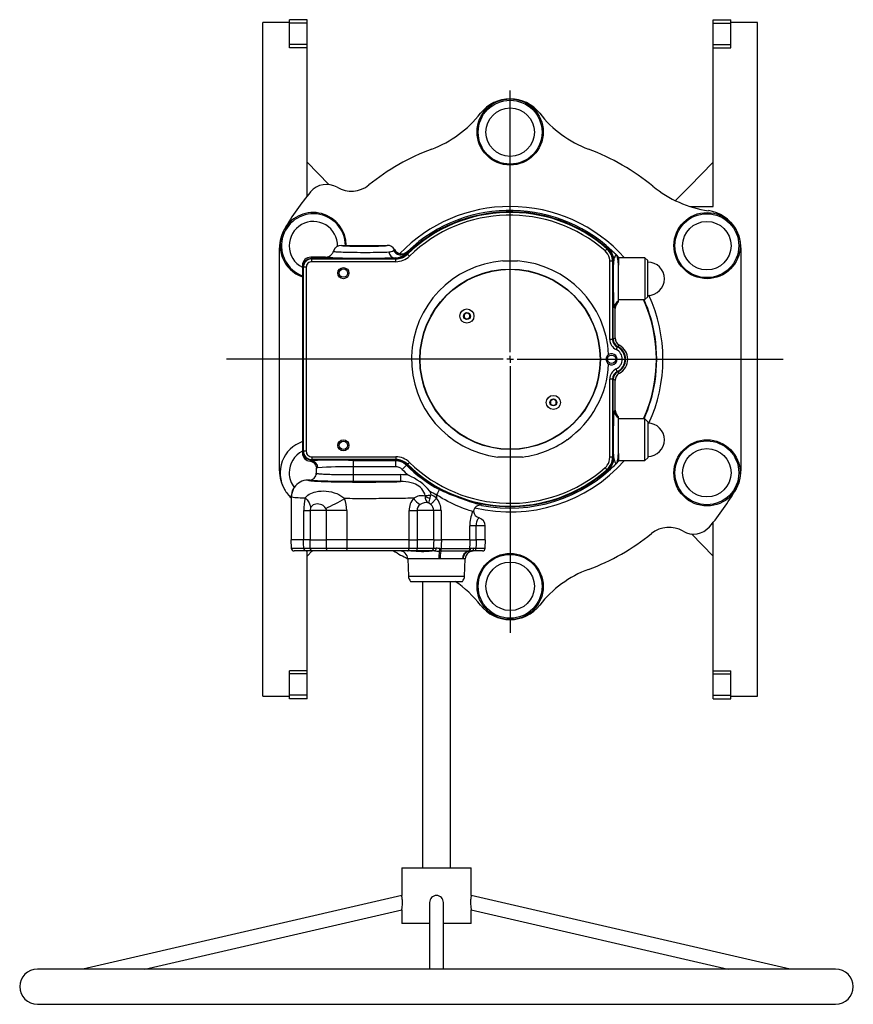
# Model space of a CAD drawing. Extents: x -1031 to 581, y -260 to 1718.
# Tile 1 of 3: x -1031 to -431, y -260 to 449. Entities that reach past the tile are written whole.
import ezdxf

# ---------------------------------------------------------------- set-up
doc = ezdxf.new("R2010")
doc.units = 0
doc.layers.get('0').update_dxf_attribs({"linetype": 'CONTINUOUS'})
doc.layers.add('FORMAT', color=7, linetype='CONTINUOUS')

# ---------------------------------------------------------------- blocks, each defined once
blk = doc.blocks.new('SW_CENTERMARKSYMBOL_1')
at = {"layer": 'FORMAT', "color": 0}
for p, q in [((0, 5), (0, 193.59)), ((-5, 0), (-204.07, 0)), ((0, 0), (-2.5, 0)), ((0, 0), (0, 2.5)), ((0, 0), (0, -2.5)), ((0, 0), (2.5, 0)), ((5, 0), (196.58, 0)), ((0, -5), (0, -197.05))]:
    blk.add_line(p, q, dxfattribs=at)

msp = doc.modelspace()

# ---------------------------------------------------------------- linework, layer by layer
at = {"color": 7, "linetype": 'CONTINUOUS'}
for p, q in [((-824.64, 448.64), (-837.34, 448.64)), ((-837.34, 446.03), (-837.34, 448.64)), ((-824.64, 446.03), (-824.64, 448.64)), ((-532.24, 448.64), (-519.54, 448.64)), ((-532.24, 446.03), (-532.24, 448.64)), ((-519.54, 446.03), (-519.54, 448.64)), ((-837.34, 446.64), (-856.44, 446.64)), ((-856.44, -38.36), (-856.44, 446.64)), ((-837.34, 430.78), (-837.34, 446.03)), ((-824.64, 430.78), (-824.64, 446.03)), ((-532.24, 430.78), (-532.24, 446.03)), ((-500.44, 446.64), (-519.54, 446.64)), ((-519.54, 430.78), (-519.54, 446.03)), ((-500.44, -38.36), (-500.44, 446.64)), ((-837.34, 428.39), (-837.34, 430.78)), ((-824.64, 428.39), (-824.64, 430.78)), ((-824.64, 321.54), (-824.64, 428.39)), ((-532.24, 428.39), (-532.24, 430.78)), ((-532.24, 314.14), (-532.24, 428.39)), ((-519.54, 428.39), (-519.54, 430.78)), ((-808.87, 329.95), (-824.64, 345.93)), ((-548.95, 314.14), (-532.24, 314.14)), ((-844.44, 123.89), (-844.44, 284.39)), ((-799.94, 286.14), (-766.95, 286.14)), ((-512.45, 284.39), (-512.45, 123.89)), ((-811.43, 277.64), (-821.91, 277.64)), ((-821.41, 276.6), (-821.45, 276.6)), ((-760.79, 276.6), (-821.41, 276.6)), ((-820.94, 276.63), (-761.09, 276.63)), ((-811.42, 277.64), (-811.43, 277.64)), ((-805.66, 281.82), (-805.65, 281.99)), ((-805.62, 281.84), (-805.6, 281.83)), ((-805.59, 281.89), (-805.61, 281.84)), ((-761.76, 283.05), (-761.74, 283.12)), ((-600.44, 277.64), (-600.44, 277.42)), ((-600.44, 277.42), (-600.44, 277.25)), ((-600.44, 277.25), (-600.44, 271.97)), ((-581.44, 277.14), (-600.44, 277.14)), ((-579.44, 275.14), (-581.44, 277.14)), ((-581.44, 277.14), (-581.44, 247.14)), ((-827.94, 271.43), (-827.94, 136.85)), ((-827.41, 137.67), (-827.41, 270.61)), ((-683.66, 274.93), (-673.23, 274.93)), ((-604.48, 218.5), (-604.48, 274.78)), ((-604.3, 218.61), (-604.3, 274.92)), ((-600.44, 246.3), (-600.44, 271.97)), ((-579.44, 249.14), (-579.44, 275.14)), ((-581.44, 247.14), (-579.44, 249.14)), ((-600.44, 247.14), (-581.44, 247.14)), ((-600.44, 245.51), (-600.44, 246.3)), ((-709.56, 237.56), (-711.56, 236.41)), ((-711.56, 236.41), (-711.56, 234.1)), ((-711.56, 234.1), (-709.56, 232.94)), ((-707.56, 236.41), (-709.56, 237.56)), ((-709.56, 232.94), (-707.56, 234.1)), ((-707.56, 234.1), (-707.56, 236.41)), ((-602.84, 219.5), (-602.84, 240.71)), ((-604.48, 133.5), (-604.48, 189.78)), ((-604.3, 133.36), (-604.3, 189.67)), ((-602.84, 167.57), (-602.84, 188.78)), ((-647.33, 175.34), (-649.33, 174.18)), ((-649.33, 174.18), (-649.33, 171.87)), ((-649.33, 171.87), (-647.33, 170.72)), ((-645.33, 174.18), (-647.33, 175.34)), ((-647.33, 170.72), (-645.33, 171.87)), ((-645.33, 171.87), (-645.33, 174.18)), ((-600.44, 161.98), (-600.44, 162.77)), ((-600.44, 136.31), (-600.44, 161.98)), ((-581.44, 161.14), (-600.44, 161.14)), ((-579.44, 159.14), (-581.44, 161.14)), ((-581.44, 131.14), (-581.44, 161.14)), ((-579.44, 159.14), (-579.44, 133.14)), ((-637.97, 146.23), (-637.97, 145.83)), ((-637.41, 146.23), (-637.97, 146.23)), ((-600.44, 136.31), (-600.44, 131.03)), ((-821.41, 131.67), (-821.45, 131.67)), ((-821.41, 131.67), (-760.79, 131.67)), ((-820.94, 131.65), (-803.32, 131.65)), ((-761.05, 131.07), (-791.44, 131.07)), ((-669.53, 133.72), (-687.36, 133.72)), ((-600.44, 131.14), (-581.44, 131.14)), ((-600.44, 131.03), (-600.44, 130.86)), ((-600.44, 130.86), (-600.44, 130.64)), ((-581.44, 131.14), (-579.44, 133.14)), ((-817.94, 125.68), (-817.94, 122.14)), ((-817.92, 125.71), (-817.93, 125.68)), ((-822.94, 117.14), (-823.94, 117.14)), ((-833.86, 111.89), (-833.89, 111.84)), ((-835.94, 105.13), (-835.94, 74.14)), ((-704.91, 94.78), (-704.82, 95.14)), ((-704.91, 94.78), (-704.82, 95.14)), ((-532.24, -20.11), (-532.24, 86.74)), ((-696.44, 74.14), (-696.44, 84.14)), ((-548.02, 78.33), (-532.24, 62.35)), ((-836.22, 74.14), (-836.01, 68.07)), ((-827.17, 74.14), (-836.22, 74.14)), ((-822.72, 74.14), (-827.17, 74.14)), ((-822.72, 74.14), (-810.52, 74.14)), ((-796.1, 74.14), (-810.52, 74.14)), ((-751.1, 74.14), (-796.1, 74.14)), ((-751.1, 74.14), (-745.47, 74.14)), ((-733.17, 74.14), (-745.47, 74.14)), ((-733.17, 74.14), (-727.96, 74.14)), ((-707.24, 74.14), (-727.96, 74.14)), ((-707.24, 74.14), (-702.93, 74.14)), ((-696.17, 74.14), (-702.93, 74.14)), ((-696.38, 68.07), (-696.17, 74.14)), ((-825.31, 66.14), (-834.01, 66.14)), ((-820.81, 66.14), (-825.31, 66.14)), ((-824.64, 62.35), (-820.9, 66.14)), ((-824.64, -20.11), (-824.64, 66.13)), ((-820.51, 66.14), (-820.81, 66.14)), ((-811.2, 66.14), (-820.51, 66.14)), ((-807.97, 66.14), (-811.2, 66.14)), ((-795.61, 66.14), (-807.97, 66.14)), ((-752.37, 66.14), (-795.61, 66.14)), ((-747.49, 66.14), (-752.37, 66.14)), ((-744.8, 66.14), (-747.49, 66.14)), ((-735.38, 66.14), (-744.8, 66.14)), ((-734.86, 66.14), (-735.38, 66.14)), ((-732.97, 66.14), (-734.86, 66.14)), ((-703.38, 66.14), (-705.69, 66.14)), ((-698.38, 66.14), (-703.38, 66.14)), ((-752.08, 60.35), (-751.65, 47.93)), ((-711.24, 47.93), (-710.81, 60.35)), ((-750.12, 44.14), (-712.77, 44.14)), ((-741.44, 44.14), (-741.44, -162.14)), ((-721.44, -162.14), (-721.44, 44.14)), ((-837.34, -22.5), (-837.34, -20.11)), ((-824.64, -22.5), (-824.64, -20.11)), ((-532.24, -22.5), (-532.24, -20.11)), ((-519.54, -22.5), (-519.54, -20.11)), ((-837.34, -37.75), (-837.34, -22.5)), ((-824.64, -37.75), (-824.64, -22.5)), ((-532.24, -37.75), (-532.24, -22.5)), ((-519.54, -37.75), (-519.54, -22.5)), ((-856.44, -38.36), (-837.34, -38.36)), ((-837.34, -40.36), (-837.34, -37.75)), ((-824.64, -40.36), (-837.34, -40.36)), ((-824.64, -40.36), (-824.64, -37.75)), ((-532.24, -40.36), (-532.24, -37.75)), ((-532.24, -40.36), (-519.54, -40.36)), ((-519.54, -40.36), (-519.54, -37.75)), ((-519.54, -38.36), (-500.44, -38.36)), ((-756.44, -162.14), (-756.44, -182.01)), ((-756.44, -162.14), (-706.44, -162.14)), ((-706.44, -182.02), (-706.44, -162.14)), ((-756.44, -182.01), (-985.93, -234.94)), ((-476.96, -234.94), (-706.44, -182.01)), ((-736.44, -187.03), (-736.44, -234.94)), ((-726.44, -234.94), (-726.44, -187.03)), ((-941.44, -234.94), (-756.44, -192.27)), ((-756.44, -192.26), (-756.44, -202.14)), ((-706.44, -202.14), (-706.44, -192.27)), ((-706.44, -192.27), (-521.45, -234.94)), ((-736.44, -202.14), (-756.44, -202.14)), ((-706.44, -202.14), (-726.44, -202.14)), ((-444.14, -234.94), (-1018.74, -234.94)), ((-1018.74, -260.34), (-444.14, -260.34))]:
    msp.add_line(p, q, dxfattribs=at)
at = {"color": 8, "linetype": 'CONTINUOUS'}
for p, q in [((-824.64, 446.03), (-837.34, 446.03)), ((-532.24, 446.03), (-519.54, 446.03)), ((-824.64, 430.78), (-837.34, 430.78)), ((-824.64, 428.39), (-837.34, 428.39)), ((-532.24, 430.78), (-519.54, 430.78)), ((-532.24, 428.39), (-519.54, 428.39)), ((-821.95, 277.64), (-820.94, 276.63)), ((-821.41, 276.6), (-821.2, 276.39)), ((-827.39, 271.09), (-827.94, 271.64)), ((-827.2, 270.4), (-827.41, 270.61)), ((-825.2, 270.4), (-827.2, 270.4)), ((-827.2, 137.88), (-827.2, 270.4)), ((-825.2, 270.4), (-825.2, 137.88)), ((-821.2, 274.39), (-821.2, 276.39)), ((-821.2, 276.39), (-760.7, 276.39)), ((-760.7, 274.39), (-821.2, 274.39)), ((-760.7, 274.39), (-760.7, 276.39)), ((-606.69, 218.37), (-606.69, 274.68)), ((-604.69, 274.68), (-606.69, 274.68)), ((-604.69, 274.68), (-604.69, 218.37)), ((-602.84, 240.71), (-603.31, 241.19)), ((-604.69, 218.37), (-606.69, 218.37)), ((-606.69, 133.59), (-606.69, 189.91)), ((-604.69, 189.91), (-606.69, 189.91)), ((-604.69, 189.91), (-604.69, 133.59)), ((-603.31, 167.09), (-602.84, 167.57)), ((-827.94, 136.64), (-827.39, 137.19)), ((-827.41, 137.67), (-827.2, 137.88)), ((-825.2, 137.88), (-827.2, 137.88)), ((-820.94, 131.65), (-821.64, 130.95)), ((-821.2, 131.89), (-821.41, 131.67)), ((-821.2, 133.88), (-760.7, 133.88)), ((-821.2, 133.88), (-821.2, 131.89)), ((-760.7, 131.89), (-821.2, 131.89)), ((-791.44, 131.07), (-791.44, 126.74)), ((-761.05, 131.07), (-761.05, 126.74)), ((-760.7, 133.88), (-760.7, 131.89)), ((-604.69, 133.59), (-606.69, 133.59)), ((-761.05, 126.74), (-791.44, 126.74)), ((-791.44, 126.74), (-791.44, 121.04)), ((-791.44, 121.04), (-791.44, 116.05)), ((-791.44, 121.04), (-757.27, 121.04)), ((-757.27, 121.04), (-757.27, 116.05)), ((-757.27, 116.05), (-791.44, 116.05)), ((-731.44, 106.49), (-731.44, 104.07)), ((-826.91, 95.14), (-822.44, 95.14)), ((-826.91, 74.14), (-826.91, 95.14)), ((-810.59, 95.14), (-822.44, 95.14)), ((-822.44, 95.14), (-822.44, 74.14)), ((-810.59, 74.14), (-810.59, 95.14)), ((-796.08, 95.14), (-810.59, 95.14)), ((-796.08, 95.14), (-796.08, 74.14)), ((-751.16, 74.14), (-751.16, 95.14)), ((-751.16, 95.14), (-745.46, 95.14)), ((-745.46, 95.14), (-745.46, 74.14)), ((-733.45, 95.14), (-745.46, 95.14)), ((-733.45, 74.14), (-733.45, 95.14)), ((-728.18, 95.14), (-733.45, 95.14)), ((-728.18, 95.14), (-728.18, 74.14)), ((-707.45, 74.14), (-707.45, 84.14)), ((-703.06, 84.14), (-707.45, 84.14)), ((-703.06, 84.14), (-703.06, 74.14)), ((-696.44, 84.14), (-703.06, 84.14)), ((-836.01, 68.07), (-826.97, 68.07)), ((-822.51, 68.07), (-810.57, 68.07)), ((-796.09, 68.07), (-751.14, 68.07)), ((-745.46, 68.07), (-733.38, 68.07)), ((-708.74, 65.94), (-728.32, 65.94)), ((-728.14, 67.8), (-707.4, 67.8)), ((-703.03, 68.07), (-696.38, 68.07)), ((-729.78, 60.35), (-752.08, 60.35)), ((-712.76, 60.35), (-728.91, 60.35)), ((-710.81, 60.35), (-712.4, 60.35)), ((-751.65, 47.93), (-711.24, 47.93)), ((-824.64, -20.11), (-837.34, -20.11)), ((-532.24, -20.11), (-519.54, -20.11)), ((-824.64, -22.5), (-837.34, -22.5)), ((-532.24, -22.5), (-519.54, -22.5)), ((-824.64, -37.75), (-837.34, -37.75)), ((-532.24, -37.75), (-519.54, -37.75))]:
    msp.add_line(p, q, dxfattribs=at)
at = {"color": 7, "linetype": 'CONTINUOUS', "flags": 128}
for points in [[(-532.24, 345.93), (-549.34, 328.61), (-559.47, 318.36)], [(-821.91, 277.64), (-821.93, 277.64), (-821.95, 277.64)], [(-827.94, 271.64), (-827.94, 271.53), (-827.94, 271.43)], [(-827.94, 136.85), (-827.94, 136.73), (-827.94, 136.64)], [(-822.46, 130.66), (-822.48, 130.66), (-822.49, 130.66)], [(-791.44, 131.07), (-794.77, 131.16), (-798.1, 131.39), (-800.71, 131.57), (-803.32, 131.65)], [(-818.25, 127.31), (-818.06, 126.75), (-817.93, 125.71)], [(-817.83, 122.04), (-817.96, 121.45), (-818.08, 120.98)], [(-817.94, 122.14), (-817.91, 122.08), (-817.83, 122.04)], [(-835.83, 105.04), (-835.91, 105.08), (-835.94, 105.13)], [(-749.82, 66.14), (-747.95, 66.09), (-746.06, 65.99), (-744.18, 65.86), (-742.31, 65.78), (-740.47, 65.78), (-738.69, 65.87), (-736.82, 66.04), (-735.92, 66.11), (-735.06, 66.14)], [(-708.44, 64.92), (-708.44, 64.92), (-708.38, 64.97), (-708.25, 65.08), (-708, 65.27), (-707.64, 65.49), (-707.2, 65.71), (-706.67, 65.91), (-706.16, 66.04), (-705.6, 66.12), (-705.11, 66.14)], [(-756.44, -192.26), (-756.44, -192.26), (-756.42, -192.14), (-756.38, -191.91), (-756.32, -191.55), (-756.24, -191.07), (-756.16, -190.49), (-756.08, -189.8), (-756.01, -189.01), (-755.96, -188.15), (-755.94, -187.23), (-755.95, -186.35), (-755.99, -185.47), (-756.05, -184.69), (-756.13, -183.96), (-756.21, -183.35), (-756.29, -182.83), (-756.36, -182.44), (-756.41, -182.17), (-756.44, -182.05), (-756.44, -182.01)], [(-706.45, -182.02), (-706.44, -182.01), (-706.46, -182.11), (-706.51, -182.33), (-706.57, -182.7), (-706.65, -183.17), (-706.74, -183.77), (-706.82, -184.44), (-706.88, -185.2), (-706.93, -185.99), (-706.95, -186.83), (-706.94, -187.67), (-706.91, -188.51), (-706.85, -189.32), (-706.77, -190.09), (-706.69, -190.78), (-706.6, -191.38), (-706.53, -191.82), (-706.47, -192.13), (-706.45, -192.24), (-706.44, -192.27)]]:
    msp.add_lwpolyline(points, dxfattribs=at)
at = {"color": 8, "linetype": 'CONTINUOUS', "flags": 128}
for points in [[(-799.94, 286.14), (-799.92, 286.1), (-799.83, 286.06), (-799.67, 286.03), (-799.45, 285.99), (-799.16, 285.96), (-798.8, 285.92), (-798.37, 285.89), (-797.89, 285.85), (-797.34, 285.82), (-796.74, 285.79), (-796.08, 285.76), (-795.37, 285.73), (-794.61, 285.71), (-793.8, 285.68), (-792.95, 285.66), (-792.06, 285.64), (-791.13, 285.62), (-790.17, 285.61), (-789.19, 285.59), (-788.18, 285.58), (-787.15, 285.57), (-786.1, 285.56), (-785.04, 285.56), (-783.98, 285.56), (-782.91, 285.56), (-781.85, 285.56), (-780.79, 285.56), (-779.74, 285.57), (-778.71, 285.58), (-777.7, 285.59), (-776.71, 285.61), (-775.76, 285.62), (-774.83, 285.64), (-773.94, 285.66), (-773.09, 285.68), (-772.28, 285.71), (-771.52, 285.73), (-770.81, 285.76), (-770.15, 285.79), (-769.54, 285.82), (-769, 285.85), (-768.51, 285.89), (-768.09, 285.92), (-767.73, 285.96), (-767.44, 285.99), (-767.21, 286.03), (-767.06, 286.06), (-766.97, 286.1), (-766.95, 286.14)], [(-608.78, 283.71), (-608.82, 283.67), (-608.9, 283.58), (-609.02, 283.44), (-609.19, 283.25), (-609.38, 283.02), (-609.61, 282.77), (-609.85, 282.49), (-610.1, 282.2)], [(-608.78, 283.71), (-608.66, 283.76), (-608.56, 283.8)], [(-608.39, 283.94), (-608.13, 284.04), (-607.92, 284.12)], [(-761.26, 277.05), (-762.86, 276.98), (-764.61, 276.92), (-766.51, 276.86), (-768.56, 276.82), (-770.72, 276.77), (-772.97, 276.74), (-775.3, 276.71), (-777.72, 276.69), (-780.16, 276.67), (-782.63, 276.67), (-785.1, 276.67), (-787.58, 276.68), (-790.02, 276.69), (-792.39, 276.72), (-794.7, 276.75), (-796.94, 276.79), (-799.05, 276.83), (-801.04, 276.88), (-802.9, 276.94), (-804.61, 277), (-806.14, 277.07), (-807.49, 277.14), (-808.67, 277.22), (-809.64, 277.3), (-810.41, 277.38), (-810.96, 277.47), (-811.3, 277.55), (-811.42, 277.64)], [(-805.6, 281.83), (-805.58, 281.81), (-805.23, 281.73), (-804.65, 281.65), (-803.84, 281.58), (-802.81, 281.51), (-801.57, 281.44), (-800.15, 281.37), (-798.53, 281.32), (-796.75, 281.27), (-794.84, 281.22), (-792.8, 281.18), (-790.65, 281.15), (-788.44, 281.13), (-786.17, 281.12), (-783.85, 281.11), (-781.55, 281.11), (-779.27, 281.12), (-777.02, 281.14), (-774.85, 281.17), (-772.78, 281.21), (-770.8, 281.25), (-768.98, 281.3), (-767.31, 281.35), (-765.81, 281.41)], [(-761.09, 276.63), (-761.18, 276.86), (-761.26, 277.05)], [(-760.7, 276.39), (-760.75, 276.51), (-760.79, 276.6)], [(-753.03, 280.77), (-752.84, 280.37), (-752.7, 280.05)], [(-752.42, 280.01), (-752.37, 279.89), (-752.33, 279.8)], [(-750.93, 278.37), (-751.2, 278.65), (-751.45, 278.91), (-751.69, 279.15), (-751.9, 279.37), (-752.07, 279.55), (-752.21, 279.68), (-752.29, 279.77), (-752.33, 279.8)], [(-606.69, 274.68), (-606.75, 275.81), (-606.94, 276.92)], [(-600.44, 271.97), (-600.54, 272.94), (-600.62, 273.8), (-600.71, 274.55), (-600.75, 274.92), (-600.8, 275.28), (-600.85, 275.64), (-600.9, 275.99), (-600.94, 276.31), (-600.99, 276.6), (-601.05, 276.93), (-601.11, 277.22), (-601.16, 277.48), (-601.22, 277.71), (-601.27, 277.91), (-601.32, 278.09), (-601.35, 278.18), (-601.38, 278.26), (-601.41, 278.35), (-601.45, 278.45), (-601.49, 278.54), (-601.52, 278.61), (-601.56, 278.67), (-601.59, 278.72), (-601.61, 278.75), (-601.63, 278.77), (-601.64, 278.79), (-601.66, 278.81), (-601.68, 278.82), (-601.7, 278.84), (-601.72, 278.86), (-601.73, 278.87), (-601.75, 278.88), (-601.8, 278.91), (-601.85, 278.94), (-601.89, 278.95), (-601.92, 278.96), (-601.95, 278.97), (-601.97, 278.97), (-602, 278.98), (-602.03, 278.98), (-602.05, 278.98), (-602.09, 278.98), (-602.15, 278.97), (-602.23, 278.95), (-602.29, 278.93), (-602.34, 278.91), (-602.39, 278.88), (-602.45, 278.84), (-602.6, 278.73), (-602.74, 278.59), (-602.9, 278.37), (-603.06, 278.13), (-603.2, 277.87), (-603.5, 277.11), (-603.73, 276.17), (-603.86, 275.12)], [(-601.32, 278.54), (-601.3, 278.55), (-601.28, 278.55)], [(-604.48, 274.78), (-604.6, 274.73), (-604.69, 274.68)], [(-603.86, 275.12), (-604.11, 275.01), (-604.3, 274.92)], [(-603.31, 241.19), (-603.39, 241.39), (-603.47, 241.86), (-603.55, 242.56), (-603.62, 243.5), (-603.69, 244.68), (-603.76, 246.06), (-603.81, 247.63), (-603.87, 249.38), (-603.91, 251.29), (-603.95, 253.32), (-603.98, 255.47), (-604, 257.7), (-604.01, 259.96), (-604.02, 262.27), (-604.01, 264.58), (-604, 266.86), (-603.98, 269.08), (-603.95, 271.21), (-603.91, 273.23), (-603.86, 275.12)], [(-574.15, 220.2), (-574.18, 220.18), (-574.21, 220.16), (-574.25, 220.13), (-574.28, 220.11), (-574.31, 220.09), (-574.34, 220.06), (-574.37, 220.04), (-574.4, 220.01)], [(-604.69, 218.37), (-604.57, 218.44), (-604.48, 218.5)], [(-604.3, 218.61), (-603.48, 219.11), (-602.84, 219.5)], [(-601.26, 212.95), (-601.29, 212.91), (-601.34, 212.8), (-601.42, 212.63), (-601.53, 212.4), (-601.65, 212.13), (-601.8, 211.82), (-601.96, 211.49), (-602.12, 211.15)], [(-601.1, 213.11), (-601.19, 213.02), (-601.26, 212.95)], [(-599.77, 214.27), (-600.44, 213.69), (-600.96, 213.23)], [(-601.26, 195.33), (-601.29, 195.37), (-601.34, 195.48), (-601.42, 195.65), (-601.53, 195.88), (-601.65, 196.15), (-601.8, 196.46), (-601.96, 196.79), (-602.12, 197.13)], [(-601.26, 195.33), (-601.17, 195.24), (-601.1, 195.17)], [(-600.96, 195.05), (-600.3, 194.46), (-599.77, 194.01)], [(-604.48, 189.78), (-604.6, 189.85), (-604.69, 189.91)], [(-602.84, 188.78), (-603.66, 189.27), (-604.3, 189.67)], [(-574.15, 188.08), (-574.18, 188.1), (-574.21, 188.12), (-574.25, 188.15), (-574.28, 188.17), (-574.31, 188.19), (-574.34, 188.22), (-574.37, 188.24), (-574.4, 188.26)], [(-603.86, 133.15), (-603.91, 135.04), (-603.95, 137.06), (-603.98, 139.2), (-604, 141.41), (-604.01, 143.68), (-604.02, 145.99), (-604.01, 148.3), (-604, 150.58), (-603.98, 152.82), (-603.95, 154.95), (-603.91, 156.99), (-603.87, 158.9), (-603.81, 160.65), (-603.76, 162.22), (-603.69, 163.61), (-603.62, 164.77), (-603.55, 165.71), (-603.47, 166.42), (-603.39, 166.88), (-603.31, 167.09)], [(-603.86, 133.15), (-603.77, 132.33), (-603.62, 131.6), (-603.43, 130.98), (-603.19, 130.4), (-603, 130.05), (-602.8, 129.77), (-602.59, 129.54), (-602.49, 129.46), (-602.37, 129.39), (-602.28, 129.35), (-602.14, 129.31), (-602.03, 129.3), (-601.98, 129.3), (-601.93, 129.31), (-601.88, 129.33), (-601.85, 129.34), (-601.82, 129.35), (-601.8, 129.36), (-601.78, 129.37), (-601.74, 129.4), (-601.71, 129.42), (-601.69, 129.44), (-601.67, 129.46), (-601.66, 129.48), (-601.64, 129.49), (-601.62, 129.51), (-601.6, 129.54), (-601.58, 129.57), (-601.5, 129.71), (-601.45, 129.83), (-601.4, 129.96), (-601.35, 130.11), (-601.29, 130.28), (-601.25, 130.42), (-601.22, 130.57), (-601.16, 130.8), (-601.11, 131.07), (-601.05, 131.37), (-600.99, 131.71), (-600.89, 132.33), (-600.8, 133.02), (-600.7, 133.75), (-600.58, 134.93), (-600.44, 136.31)], [(-760.79, 131.67), (-760.74, 131.79), (-760.7, 131.89)], [(-753.13, 127.83), (-753.38, 127.57), (-753.69, 127.27), (-754.03, 126.92), (-754.41, 126.53), (-754.82, 126.11), (-755.25, 125.66), (-755.7, 125.21), (-756.16, 124.74)], [(-752.33, 128.47), (-752.38, 128.36), (-752.42, 128.27)], [(-750.93, 129.9), (-751.2, 129.63), (-751.45, 129.37), (-751.69, 129.12), (-751.9, 128.91), (-752.07, 128.73), (-752.21, 128.6), (-752.29, 128.51), (-752.33, 128.47)], [(-610.1, 126.07), (-609.16, 127.02), (-608.51, 127.84)], [(-604.69, 133.59), (-604.57, 133.54), (-604.48, 133.5)], [(-604.3, 133.36), (-604.06, 133.24), (-603.86, 133.15)], [(-601.28, 129.72), (-601.3, 129.73), (-601.32, 129.74)], [(-817.83, 122.04), (-817.8, 122.03), (-817.62, 121.97), (-817.37, 121.91), (-817.04, 121.86), (-816.65, 121.8), (-816.18, 121.75), (-815.65, 121.69), (-815.06, 121.64), (-814.39, 121.59), (-813.67, 121.54), (-812.88, 121.5), (-812.04, 121.45), (-811.14, 121.41), (-810.18, 121.36), (-809.18, 121.32), (-808.12, 121.29), (-807.02, 121.25), (-805.88, 121.22), (-804.69, 121.19), (-803.48, 121.16), (-802.22, 121.14), (-800.94, 121.12), (-799.63, 121.1), (-798.3, 121.08), (-796.95, 121.07), (-795.59, 121.06), (-794.21, 121.05), (-792.83, 121.04), (-791.44, 121.04)], [(-608.78, 124.57), (-608.82, 124.61), (-608.9, 124.7), (-609.02, 124.84), (-609.19, 125.03), (-609.38, 125.25), (-609.61, 125.51), (-609.85, 125.79), (-610.1, 126.07)], [(-608.56, 124.48), (-608.69, 124.53), (-608.78, 124.57)], [(-607.92, 124.16), (-608.18, 124.26), (-608.39, 124.34)], [(-823.94, 117.14), (-823.92, 117.08), (-823.84, 117.02), (-823.68, 116.96), (-823.45, 116.91), (-823.16, 116.85), (-822.8, 116.79), (-822.36, 116.73), (-821.86, 116.68), (-821.3, 116.62), (-820.67, 116.57), (-819.98, 116.51), (-819.22, 116.46), (-818.4, 116.41), (-817.52, 116.36), (-816.58, 116.31), (-815.59, 116.26), (-814.54, 116.22), (-813.43, 116.17), (-812.28, 116.13), (-811.07, 116.09), (-809.82, 116.05), (-808.52, 116.01), (-807.18, 115.98), (-805.79, 115.95), (-804.37, 115.91), (-802.92, 115.88), (-801.42, 115.86), (-799.9, 115.83), (-798.35, 115.81), (-796.78, 115.79), (-795.18, 115.77), (-793.56, 115.76), (-791.92, 115.74), (-790.27, 115.73), (-788.61, 115.72), (-786.93, 115.72), (-785.26, 115.71), (-783.58, 115.71), (-781.89, 115.71), (-780.22, 115.71), (-778.54, 115.72), (-776.88, 115.73), (-775.22, 115.74), (-773.59, 115.75), (-771.96, 115.77), (-770.36, 115.79), (-768.78, 115.81), (-767.23, 115.83), (-765.7, 115.85), (-764.2, 115.88), (-762.74, 115.91), (-761.31, 115.94), (-759.93, 115.97), (-758.58, 116.01), (-757.27, 116.05)], [(-791.44, 116.05), (-792.94, 116.05), (-794.43, 116.05), (-795.91, 116.06), (-797.39, 116.07), (-798.85, 116.08), (-800.29, 116.09), (-801.71, 116.11), (-803.11, 116.12), (-804.49, 116.14), (-805.83, 116.17), (-807.14, 116.19), (-808.42, 116.22), (-809.66, 116.25), (-810.86, 116.28), (-812.01, 116.31), (-813.12, 116.35), (-814.18, 116.38), (-815.19, 116.42), (-816.14, 116.46), (-817.04, 116.5), (-817.88, 116.55), (-818.67, 116.59), (-819.39, 116.64), (-820.04, 116.68), (-820.64, 116.73), (-821.17, 116.78), (-821.63, 116.83), (-822.02, 116.88), (-822.35, 116.93), (-822.6, 116.98), (-822.79, 117.04), (-822.9, 117.09), (-822.94, 117.14)], [(-739.64, 105.85), (-739.96, 107.21), (-740.48, 108.51), (-741.19, 109.74), (-742.04, 110.85), (-743.03, 111.84), (-744.1, 112.7), (-745.26, 113.45), (-746.47, 114.08), (-747.73, 114.61), (-749.6, 115.2), (-751.49, 115.61), (-753.4, 115.87), (-755.33, 116.01), (-757.27, 116.05)], [(-825.92, 104.3), (-825.09, 105.29), (-824.13, 106.15), (-823.06, 106.89), (-821.92, 107.51), (-820.72, 108.03), (-819.48, 108.44), (-818.2, 108.77), (-816.4, 109.08), (-814.56, 109.24), (-812.69, 109.28), (-810.8, 109.18), (-808.9, 108.95), (-806.99, 108.58), (-805.09, 108.05), (-803.2, 107.35), (-801.73, 106.66), (-800.3, 105.84), (-798.89, 104.88), (-797.54, 103.77)], [(-739.64, 105.85), (-739.27, 105.9), (-738.85, 105.96), (-738.37, 106.03), (-737.85, 106.11), (-737.29, 106.2), (-736.71, 106.28), (-736.11, 106.37), (-735.5, 106.47)], [(-736.2, 109.23), (-735.74, 107.7), (-735.5, 106.47)], [(-729.38, 110.3), (-729.55, 109.98), (-729.76, 109.6), (-729.99, 109.17), (-730.25, 108.69), (-730.53, 108.17), (-730.83, 107.63), (-731.13, 107.07), (-731.44, 106.49)], [(-705.52, 94.38), (-706.12, 94.63), (-706.92, 94.93), (-707.93, 95.29), (-709.13, 95.71), (-710.49, 96.2), (-711.97, 96.75), (-713.59, 97.38), (-715.34, 98.08), (-717.17, 98.86), (-719.11, 99.73), (-721.12, 100.68), (-723.18, 101.71), (-725.26, 102.81), (-727.33, 103.98), (-729.39, 105.2), (-731.44, 106.49)], [(-825.92, 104.3), (-825.23, 103.58), (-824.61, 102.86), (-824.05, 102.15), (-823.56, 101.45), (-823.14, 100.75), (-822.8, 100.06), (-822.52, 99.39), (-822.32, 98.73), (-822.19, 98.09), (-822.14, 97.46), (-822.16, 96.86)], [(-811.13, 96.76), (-811.72, 97.53), (-812.38, 98.21), (-813.09, 98.79), (-813.87, 99.24), (-814.96, 99.65), (-816.07, 99.88), (-817.16, 99.95), (-818.22, 99.88), (-819.21, 99.66), (-820.14, 99.26), (-820.97, 98.65), (-821.66, 97.84), (-822.16, 96.86)], [(-747.77, 104.09), (-749.19, 104.06), (-750.66, 104.03), (-752.18, 104), (-753.73, 103.97), (-755.33, 103.94), (-756.96, 103.91), (-758.63, 103.89), (-760.33, 103.86), (-762.06, 103.84), (-763.81, 103.82), (-765.6, 103.8), (-767.41, 103.79), (-769.24, 103.77), (-771.09, 103.76), (-772.95, 103.75), (-774.83, 103.74), (-776.72, 103.73), (-778.62, 103.72), (-780.52, 103.72), (-782.43, 103.72), (-784.34, 103.72), (-786.25, 103.72), (-788.16, 103.72), (-790.06, 103.73), (-791.95, 103.74), (-793.83, 103.75), (-795.69, 103.76), (-797.54, 103.77)], [(-739.64, 105.55), (-739.63, 105.71), (-739.64, 105.85)], [(-735.45, 99.61), (-736.37, 100.29), (-737.19, 100.69)], [(-731.44, 104.07), (-731.88, 103.58), (-732.32, 103.1), (-732.74, 102.62), (-733.15, 102.17), (-733.54, 101.74), (-733.9, 101.33), (-734.23, 100.96), (-734.53, 100.63), (-734.79, 100.34), (-735.01, 100.09), (-735.19, 99.89), (-735.32, 99.74), (-735.41, 99.65), (-735.45, 99.61)], [(-717.72, 105.48), (-715.51, 104.59), (-713.39, 103.78), (-711.35, 103.04), (-709.4, 102.37), (-707.59, 101.77), (-705.92, 101.24), (-704.42, 100.78), (-703.07, 100.37), (-701.85, 100), (-700.85, 99.69), (-700.05, 99.43), (-699.47, 99.22), (-699.12, 99.05), (-698.99, 98.93)], [(-700.69, 89.88), (-700.69, 89.88), (-700.76, 89.85), (-700.94, 89.74), (-701.2, 89.53), (-701.52, 89.2), (-701.86, 88.71), (-702.15, 88.18), (-702.43, 87.55), (-702.68, 86.8), (-702.88, 85.97), (-703.01, 85.07), (-703.06, 84.14)], [(-826.97, 68.07), (-827.08, 71.47), (-827.17, 74.14)], [(-822.72, 74.14), (-822.6, 70.74), (-822.51, 68.07)], [(-810.57, 68.07), (-810.54, 71.47), (-810.52, 74.14)], [(-796.1, 74.14), (-796.09, 70.74), (-796.09, 68.07)], [(-751.14, 68.07), (-751.12, 71.47), (-751.1, 74.14)], [(-745.47, 74.14), (-745.47, 70.74), (-745.46, 68.07)], [(-733.38, 68.07), (-733.26, 71.47), (-733.17, 74.14)], [(-727.96, 74.14), (-728.06, 70.59), (-728.14, 67.8)], [(-707.4, 67.8), (-707.31, 71.35), (-707.24, 74.14)], [(-702.93, 74.14), (-702.98, 70.74), (-703.03, 68.07)], [(-826.97, 68.07), (-825.88, 68.07), (-824.94, 68.07), (-824.15, 68.07), (-823.5, 68.07), (-823, 68.07), (-822.66, 68.07), (-822.51, 68.07)], [(-810.57, 68.07), (-810.59, 67.69), (-810.63, 67.33), (-810.69, 66.99), (-810.76, 66.7), (-810.86, 66.46), (-810.97, 66.28), (-811.08, 66.18), (-811.2, 66.14)], [(-810.57, 68.07), (-808.6, 68.07), (-806.59, 68.07), (-804.56, 68.07), (-802.5, 68.07), (-800.35, 68.07), (-798.21, 68.07), (-796.09, 68.07)], [(-752.37, 66.14), (-752.14, 66.18), (-751.91, 66.28), (-751.7, 66.46), (-751.52, 66.7), (-751.37, 66.99), (-751.25, 67.33), (-751.18, 67.69), (-751.14, 68.07)], [(-744.8, 66.14), (-744.93, 66.18), (-745.05, 66.28), (-745.16, 66.46), (-745.26, 66.7), (-745.34, 66.99), (-745.41, 67.33), (-745.45, 67.69), (-745.46, 68.07)], [(-728.36, 65.94), (-728.96, 65.94), (-729.42, 65.95)], [(-728.94, 67.81), (-728.51, 67.8), (-728.17, 67.8)], [(-728.32, 65.94), (-728.35, 65.94), (-728.36, 65.94)], [(-728.17, 67.8), (-728.15, 67.8), (-728.14, 67.8)], [(-708.73, 65.94), (-708.74, 65.94), (-708.74, 65.94)], [(-708.24, 65.95), (-708.53, 65.94), (-708.73, 65.94)], [(-707.4, 67.8), (-707.19, 67.8), (-707.01, 67.82)], [(-707.4, 67.8), (-707.4, 67.8), (-707.4, 67.8)], [(-705.69, 66.14), (-705.51, 66.18), (-705.34, 66.28), (-705.18, 66.46), (-705.04, 66.7), (-704.93, 66.99), (-704.84, 67.32), (-704.78, 67.68), (-704.76, 68.06)], [(-704.76, 68.06), (-703.81, 68.07), (-703.03, 68.07)], [(-728.91, 60.35), (-729.4, 60.35), (-729.78, 60.35)], [(-712.4, 60.35), (-712.6, 60.35), (-712.76, 60.35)]]:
    msp.add_lwpolyline(points, dxfattribs=at)
at = {"color": 7, "linetype": 'CONTINUOUS'}
for centre, radius in [((-678.44, 367.82), 23.82), ((-678.44, 367.64), 23), ((-536.69, 285.98), 23.82), ((-536.85, 285.89), 23), ((-798.44, 266.14), 4), ((-678.44, 204.14), 64.75), ((-709.56, 235.25), 5.09), ((-647.33, 173.03), 5.09), ((-798.44, 142.14), 4), ((-536.69, 122.3), 23.82), ((-536.85, 122.39), 23), ((-678.45, 40.46), 23.82), ((-678.44, 40.64), 23)]:
    msp.add_circle(centre, radius, dxfattribs=at)
at = {"color": 8, "linetype": 'CONTINUOUS'}
for centre, radius in [((-678.44, 367.64), 17.44), ((-536.85, 285.89), 17.44), ((-798.44, 266.14), 3), ((-678.44, 204.14), 64.98), ((-709.56, 235.25), 2.5), ((-605.44, 204.14), 3), ((-647.33, 173.03), 2.5), ((-798.44, 142.14), 3), ((-536.85, 122.39), 17.44), ((-678.44, 40.64), 17.44)]:
    msp.add_circle(centre, radius, dxfattribs=at)
at = {"color": 7, "linetype": 'CONTINUOUS'}
for centre, radius, start, end in [((-678.44, 364.64), 27, 90.00093, 142.06919), ((-678.45, 364.63), 27.01, 37.94448, 89.98541), ((-762.85, 430.42), 80.01, 290.45689, 322.06825), ((-594.04, 430.42), 80.01, 217.93157, 249.54329), ((-678.44, 204.14), 161.5, 110.45507, 129.01527), ((-678.44, 204.14), 161.5, 50.45507, 69.54493), ((-810.56, 315.05), 15, 59.34036, 139.97446), ((-792.7, 345.16), 20, 239.33059, 309.01527), ((-524.68, 390.37), 80.01, 230.45691, 262.06825), ((-678.44, 204.14), 187.5, 139.98424, 150), ((-678.44, 204.14), 110, 90, 136.21021), ((-678.44, 204.14), 110, 41.5778, 90), ((-820.04, 285.89), 23, 0.62279, 249.89821), ((-820.21, 286.01), 23.79, 0.30406, 150.05552), ((-678.44, 204.14), 106.19, 48.71749, 134.36977), ((-678.44, 204.14), 105.97, 48.7402, 134.27478), ((-678.44, 204.14), 107.2, 43.96125, 133.61551), ((-539.45, 284.39), 27, 30.00083, 82.06925), ((-817.44, 284.39), 27, 150.0025, 179.99747), ((-820.24, 285.98), 23.78, 149.94216, 251.09886), ((-539.45, 284.39), 27, 359.99993, 30.0001), ((-799.94, 280.14), 6, 90.00795, 162.04528), ((-799.38, 280.09), 6.47, 142.53331, 164.35358), ((-766.95, 280.14), 6, 29.77095, 89.99281), ((-766.96, 280.47), 5.8, 26.46508, 37.81436), ((-616.47, 274.78), 11.99, 359.99885, 48.74135), ((-616.3, 274.92), 11.99, 359.99881, 48.71865), ((-821.9, 271.6), 6.04, 90.41705, 179.63969), ((-821.41, 270.61), 6, 90.36859, 180.01134), ((-820.94, 270.63), 6, 89.99857, 94.94581), ((-811.34, 283.39), 5.75, 269.1581, 321.02277), ((-810.84, 283.45), 5.43, 317.23143, 342.81555), ((-756.53, 286.09), 6, 209.74156, 313.60926), ((-761.09, 288.62), 11.99, 269.99927, 314.37049), ((-760.79, 288.6), 11.99, 269.99927, 314.27558), ((-617.16, 263.25), 22.05, 40.72264, 43.95024), ((-579.44, 262.14), 12, 270, 90), ((-678.44, 204.14), 110, 335.26058, 24.73942), ((-596.84, 240.71), 6, 126.92481, 180.0105), ((-678.44, 204.14), 105.24, 335.8848, 24.1152), ((-678.44, 204.14), 105.52, 8.75558, 24.04732), ((-678.44, 204.14), 105.52, 351.24442, 8.75558), ((-598.48, 218.5), 6, 179.99725, 244.14486), ((-598.31, 218.61), 6, 179.99721, 243.75572), ((-596.84, 219.5), 6, 179.99796, 240.74584), ((-605.44, 204.14), 9.97, 295.85789, 64.14211), ((-605.44, 204.14), 10.14, 296.24701, 63.75299), ((-605.44, 204.14), 11.61, 299.25613, 60.74387), ((-605.44, 204.14), 4, 121.70528, 238.29472), ((-605.44, 204.14), 4, 238.30161, 121.69839), ((-598.48, 189.78), 6, 115.85514, 180.00275), ((-598.31, 189.67), 6, 116.24439, 180.00268), ((-596.84, 188.78), 6, 119.25421, 180.00199), ((-678.44, 204.14), 105.52, 335.95268, 351.24442), ((-596.84, 167.56), 6, 179.9895, 233.07519), ((-579.44, 146.14), 12, 270, 90), ((-820.24, 122.3), 23.78, 108.89372, 210.06436), ((-821.89, 136.68), 6.05, 180.42303, 264.32478), ((-821.41, 137.67), 6, 179.98866, 269.63141), ((-822.84, 125.87), 4.81, 17.47316, 85.54039), ((-820.94, 137.65), 6, 265.05419, 270.00143), ((-761.05, 119.74), 11.33, 45.61362, 90.00057), ((-760.79, 119.68), 11.99, 45.72442, 90.00073), ((-678.44, 204.14), 106.77, 225.61417, 241.50809), ((-678.44, 204.14), 105.97, 225.72522, 311.2598), ((-678.44, 204.14), 110, 256.64385, 318.4222), ((-678.44, 204.14), 107.2, 258.95198, 316.03875), ((-616.47, 133.5), 11.99, 311.25865, 0.00115), ((-616.3, 133.35), 11.99, 311.28132, 0.00122), ((-617.15, 145.03), 22.05, 316.04964, 319.27747), ((-817.44, 123.89), 27, 179.99993, 210.0001), ((-822.95, 122.14), 5, 270.01555, 0.02499), ((-768.39, 81.63), 42.4, 40.60686, 66.82325), ((-678.44, 204.14), 106.19, 248.29363, 311.28251), ((-539.45, 123.89), 27, 330.0025, 359.99747), ((-823.95, 105.16), 11.98, 89.98018, 146.12949), ((-821.58, 121.21), 22.07, 209.34657, 229.41392), ((-818.57, 123.09), 25.63, 209.71873, 227.30745), ((-824.59, 105.25), 11.35, 148.56301, 180.60449), ((-823.08, 105.08), 12.75, 147.7474, 180.20028), ((-823.23, 105.12), 12.6, 151.26988, 180.35213), ((-686.28, 198.11), 97.82, 243.85907, 251.25415), ((-678.44, 204.14), 187.5, 319.98424, 330), ((-704.4, 93.36), 1.51, 109.92351, 137.31388), ((-699.94, 94.02), 5, 78.96802, 171.23875), ((-698.96, 95.6), 5.98, 187.84686, 253.12379), ((-702.44, 84.14), 6, 360, 73.04049), ((-678.44, 204.14), 161.5, 290.45507, 309.01527), ((-564.19, 63.12), 20, 59.33059, 129.01527), ((-546.33, 93.23), 15, 239.34036, 319.97446), ((-834.01, 68.14), 2, 182, 270), ((-678.44, 204.14), 161.5, 238.70335, 242.87306), ((-758.08, 60.14), 6, 2, 90), ((-704.81, 60.14), 6, 127.14451, 178), ((-698.38, 68.14), 2, 270, 358), ((-594.04, -22.14), 80.01, 110.45689, 142.06825), ((-745.65, 48.14), 6, 182, 221.81031), ((-761.77, -21.09), 78.52, 37.80889, 56.1791), ((-717.24, 48.14), 6, 318.18969, 358), ((-678.44, 43.65), 27.01, 217.94448, 269.98541), ((-678.44, 43.64), 27, 270.00093, 322.06919), ((-731.49, -186.95), 4.94, 89.46685, 180.89861), ((-731.41, -186.96), 4.95, 359.24886, 90.41472), ((-1018.74, -247.64), 12.7, 90, 270), ((-444.14, -247.64), 12.7, 270, 90)]:
    msp.add_arc(centre, radius, start, end, dxfattribs=at)
at = {"color": 8, "linetype": 'CONTINUOUS'}
for centre, radius, start, end in [((-678.44, 204.14), 105.75, 48.79885, 134.31673), ((-678.44, 204.14), 103.75, 48.79885, 134.31673), ((-820.04, 285.89), 17.44, 358.64494, 180), ((-820.04, 285.89), 17.44, 180, 243.04699), ((-616.69, 274.68), 11.99, 0.00458, 48.7943), ((-615.87, 275.12), 12.01, 0.03276, 48.56284), ((-628.6, 252.95), 37.41, 43.1709, 56.44034), ((-766.03, 287.88), 6.47, 271.95939, 304.09821), ((-760.7, 282.18), 5.17, 188.57023, 263.80162), ((-763.46, 284.46), 2.2, 298.61176, 320.3579), ((-757.04, 285.25), 6.01, 206.93425, 311.92483), ((-761.52, 288.58), 11.53, 271.29096, 317.41967), ((-760.7, 288.38), 11.99, 269.99428, 314.32242), ((-760.7, 288.38), 13.99, 269.99917, 314.31758), ((-755.16, 282.85), 2.97, 315.74187, 338.3193), ((-616.68, 274.69), 9.99, 12.92181, 48.80034), ((-606.67, 273.98), 7.03, 27.68307, 40.44212), ((-609.34, 271.4), 10.74, 34.0695, 41.67657), ((-821.2, 270.39), 6, 90.0197, 179.9803), ((-821.2, 270.4), 4, 89.98874, 180.01126), ((-678.44, 204.14), 70.98, 94.21262, 262.78288), ((-678.44, 204.14), 70.98, 2.74824, 85.78738), ((-597.31, 241.18), 6, 121.50762, 179.91831), ((-595.94, 204.14), 27.07, 36.39114, 37.64551), ((-598.7, 218.37), 7.99, 179.99688, 244.62743), ((-598.7, 218.37), 5.99, 179.9806, 244.64365), ((-605.44, 204.14), 9.75, 295.3757, 64.6243), ((-605.44, 204.14), 7.75, 295.3757, 64.6243), ((-678.44, 204.14), 70.98, 305.32162, 357.25176), ((-598.7, 189.91), 7.99, 115.3726, 180.00309), ((-598.7, 189.91), 5.99, 115.35627, 180.01948), ((-595.94, 204.14), 27.07, 322.35449, 323.60886), ((-597.31, 167.1), 6, 180.08169, 238.49238), ((-678.44, 204.14), 70.98, 277.21712, 304.76948), ((-820.04, 122.39), 17.44, 116.95301, 180), ((-821.2, 137.88), 6, 180.0197, 269.9803), ((-821.2, 137.88), 4, 179.98876, 270.01124), ((-821.54, 129.21), 1.74, 93.40167, 123.28587), ((-802.8, -120.02), 251.68, 90.11892, 94.29316), ((-821.81, 125.99), 4.96, 359.52572, 88.0886), ((-760.7, 119.89), 13.99, 45.68238, 90.00087), ((-760.7, 119.9), 11.99, 45.67765, 90.00566), ((-678.44, 204.14), 105.75, 225.68327, 311.20115), ((-678.44, 204.14), 103.75, 225.68327, 311.20115), ((-616.69, 133.59), 11.99, 311.20567, 359.99546), ((-616.68, 133.59), 9.99, 324.8544, 0.00139), ((-615.87, 133.16), 12.01, 311.43716, 359.96724), ((-628.56, 155.28), 37.34, 303.54814, 316.84062), ((-606.67, 134.29), 7.02, 319.5576, 332.31722), ((-609.34, 136.88), 10.74, 318.32401, 325.92991), ((-820.04, 122.39), 17.44, 180, 217.30407), ((-817.01, 124.16), 1.8, 84.73691, 120.35246), ((-795.68, -146.98), 273.75, 89.11343, 94.4348), ((-761.05, 119.74), 7, 45.61299, 90.00116), ((-757.14, 86.75), 34.3, 80.87077, 90.21636), ((-678.44, 204.14), 111.1, 225.61417, 228.74957), ((-678.44, 204.14), 111.1, 238.68052, 241.50809), ((-766.7, 114.42), 32.2, 341.48539, 345.69617), ((-739.45, 95.13), 12, 48.1485, 70.7566), ((-826.19, 167.64), 63.34, 261.24384, 270.23991), ((-785.78, 95.36), 41.13, 167.4424, 180.30626), ((-893.9, 273.8), 195.44, 295.05747, 299.54093), ((-822.16, 95.16), 26.07, 359.94489, 19.27113), ((-738.36, 95.41), 12.81, 137.29433, 181.19885), ((-742.15, 96.13), 9.74, 75.09173, 125.20846), ((-738.91, 108.53), 9.9, 206.57856, 244.09135), ((-739.89, 95.16), 5.57, 126.9394, 180.24915), ((-739.03, 93.52), 7.41, 75.58554, 124.6048), ((-735.01, 104.84), 4.69, 171.36066, 242.30868), ((-734.78, 112.91), 8.82, 236.52623, 260.94635), ((-717.89, 96.96), 19.66, 158.41006, 169.05577), ((-739.44, 95.14), 5.99, 0.02654, 48.21743), ((-741.58, 95.31), 13.4, 359.26133, 40.82984), ((-817.4, 95.19), 5.04, 160.62031, 180.52872), ((-813.38, 95.11), 2.79, 0.67299, 36.23188), ((-679.87, 84.24), 27.58, 158.42943, 180.21433), ((-825.13, 67.97), 1.84, 176.86815, 264.34908), ((-820.51, 68.14), 2, 181.98647, 269.98777), ((-793.74, 67.63), 2.39, 169.37921, 218.59313), ((-748.3, 475.67), 407.61, 269.60072, 270.39928), ((-735.38, 68.14), 2, 270.00543, 358.00645), ((-732.11, 98.11), 30.06, 267.57435, 271.01528), ((-733.31, 67.86), 1.75, 281.33236, 6.29814), ((-728.08, 125.62), 59.68, 265.3024, 268.717), ((-733.21, 34.51), 33.58, 82.69365, 87.20317), ((-700.33, 61.25), 29.47, 170.81823, 181.75512), ((-732.35, 67.69), 3.41, 329.25902, 2.01887), ((-710, 61.32), 18.93, 165.89423, 182.94129), ((-734.51, 67.52), 6.35, 345.56671, 2.5083), ((-734.71, 67.51), 6.58, 346.17713, 2.52033), ((-706.88, 60.36), 5.88, 108.42391, 180.06174), ((-706.49, 60.31), 5.91, 107.17974, 179.57933), ((-709.37, 67.8), 1.97, 288.62317, 359.88659), ((-709.36, 67.8), 1.97, 288.67538, 359.93728), ((-708.9, 67.72), 1.89, 290.6464, 2.8213), ((-702.86, 9.8), 56.41, 92.87377, 95.47112), ((-703.56, 46.53), 21.56, 93.17255, 99.20462), ((-706, 67.61), 3.01, 330.66413, 8.68589)]:
    msp.add_arc(centre, radius, start, end, dxfattribs=at)

# ---------------------------------------------------------------- block references
at = {"layer": 'FORMAT'}
msp.add_blockref('SW_CENTERMARKSYMBOL_1', (-678.44, 204.14), dxfattribs=at)

doc.saveas('drawing.dxf')
